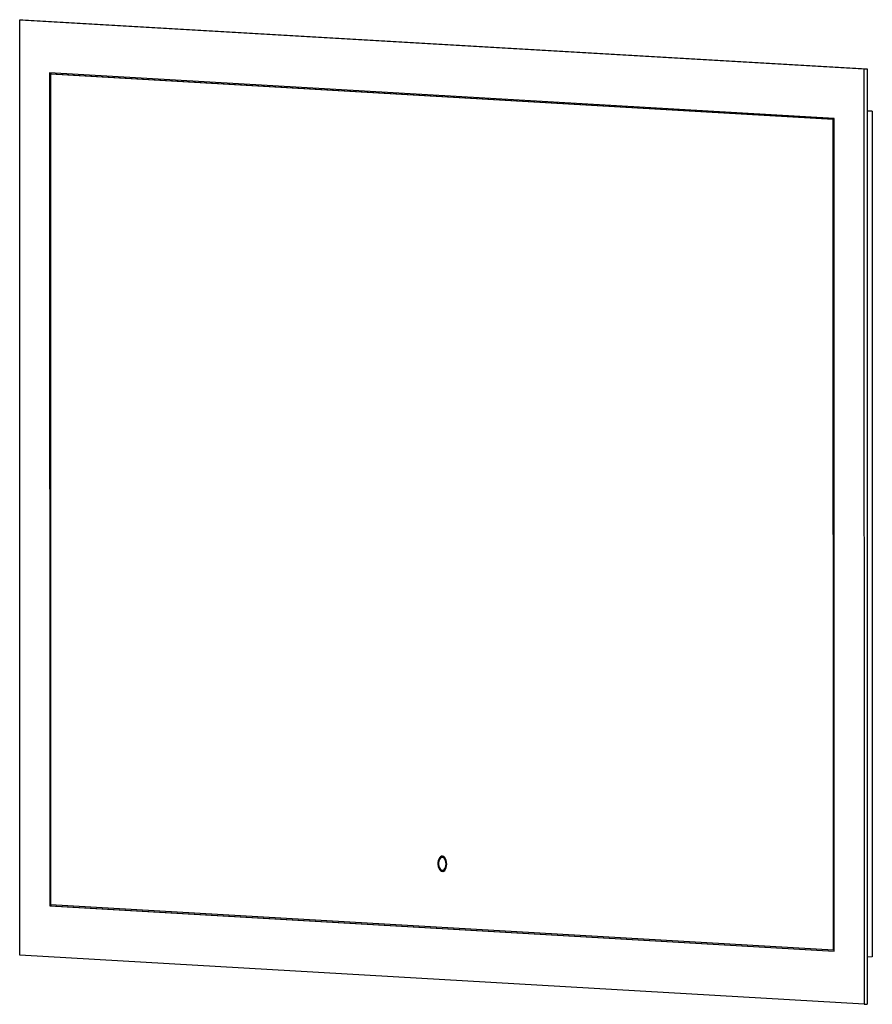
# Model space of a CAD drawing. Header units: millimetres. Extents: x -3 to 662, y -38 to 729.
import ezdxf

# ---------------------------------------------------------------- set-up
doc = ezdxf.new("R2010")
doc.units = ezdxf.units.MM

msp = doc.modelspace()

# ---------------------------------------------------------------- linework, layer by layer
at = {"color": 7, "linetype": 'Continuous', "lineweight": 25}
for p, q in [((-2.56, 729.29), (-0.12, 729.36)), ((-0.12, 729.36), (657.84, 691.1)), ((-2.44, -0.07), (-2.56, 729.29)), ((-2.56, 729.29), (655.4, 691.02)), ((655.4, 691.02), (657.84, 691.1)), ((655.4, 691.02), (655.53, -38.34)), ((657.84, 691.1), (657.97, -38.27)), ((632.12, 652.41), (20.73, 687.97)), ((20.73, 687.97), (20.85, 38.54)), ((22.13, 686.96), (21.32, 686.94)), ((21.32, 686.94), (21.43, 39.5)), ((631.54, 651.45), (21.32, 686.94)), ((21.55, 687.92), (21.55, 686.94)), ((632.12, 651.48), (22.13, 686.96)), ((657.85, 658.28), (661.86, 658.05)), ((661.86, 658.05), (657.85, 657.92)), ((661.86, 658.05), (661.97, -1.38)), ((632.12, 651.46), (631.54, 651.45)), ((631.65, 4.01), (631.54, 651.45)), ((632.23, 2.98), (632.12, 652.41)), ((327.48, 76.22), (326.67, 76.19)), ((326.97, 66.2), (327.78, 66.22)), ((21.66, 38.56), (20.85, 38.54)), ((20.85, 38.54), (632.23, 2.98)), ((21.43, 39.5), (631.65, 4.01)), ((21.66, 39.49), (21.66, 38.56)), ((21.66, 38.56), (632.23, 3.05)), ((632.23, 4.03), (631.65, 4.01)), ((655.53, -38.34), (-2.44, -0.07)), ((661.97, -1.38), (657.96, -1.5)), ((655.53, -38.34), (657.97, -38.27))]:
    msp.add_line(p, q, dxfattribs=at)
at = {"color": 7, "linetype": 'Continuous', "lineweight": 25, "flags": 128}
for points in [[(330.31, 70.99), (330.2, 72.49), (329.88, 73.91), (329.37, 75.15), (328.69, 76.15), (327.9, 76.84), (327.04, 77.17), (326.16, 77.12), (325.33, 76.71), (324.59, 75.95), (323.99, 74.89), (323.57, 73.59), (323.35, 72.15), (323.35, 70.65), (323.57, 69.18), (323.99, 67.84), (324.59, 66.71), (325.33, 65.86), (326.17, 65.35), (327.04, 65.2), (327.9, 65.43), (328.69, 66.03), (329.37, 66.95), (329.88, 68.13), (330.2, 69.51), (330.31, 70.99)], [(329.73, 71.03), (329.62, 72.38), (329.31, 73.65), (328.81, 74.73), (328.16, 75.55), (327.41, 76.05), (326.62, 76.19), (325.84, 75.96), (325.14, 75.38), (324.56, 74.48), (324.15, 73.34), (323.94, 72.04), (323.94, 70.68), (324.15, 69.36), (324.56, 68.18), (325.14, 67.21), (325.85, 66.55), (326.62, 66.22), (327.41, 66.27), (328.16, 66.68), (328.81, 67.43), (329.31, 68.46), (329.62, 69.69), (329.73, 71.03)]]:
    msp.add_lwpolyline(points, dxfattribs=at)
at = {"color": 7, "linetype": 'Continuous', "lineweight": 25}
for centre, radius, start, end in [((328.06, 73.93), 3.39, 107.33871, 162.44002), ((327.35, 73.8), 2.42, 32.10544, 86.84082), ((328.35, 68.69), 3.56, 202.44869, 254.66677), ((327.47, 68.68), 2.48, 277.27202, 330.6759)]:
    msp.add_arc(centre, radius, start, end, dxfattribs=at)

doc.saveas('drawing.dxf')
